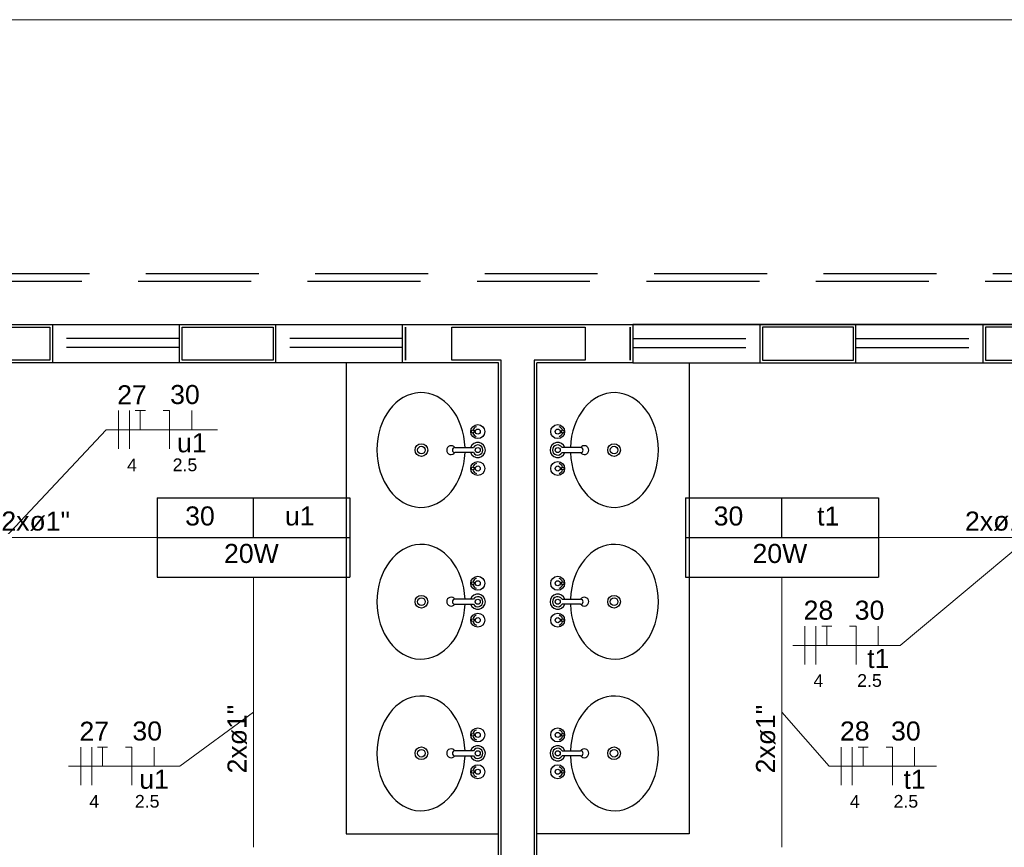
# Model space of a CAD drawing. Header units: feet. Extents: x -18 to 1038, y -110 to 48.
# Tile 55 of 199: x 4.77 to 8.64, y 16.11 to 19.37. Entities that reach past the tile are written whole.
import ezdxf

# ---------------------------------------------------------------- set-up
doc = ezdxf.new("R2010")
doc.units = ezdxf.units.FT
doc.header["$MEASUREMENT"] = 0
doc.linetypes.add('HIDDEN', pattern=[0.9525, 0.635, -0.3175])
for name, color, linetype, lineweight in [('0.1', 1, 'Continuous', 9), ('EL-Condutos', 4, 'Continuous', 5), ('EL-Fios (Fase 2)', 7, 'Continuous', 5), ('EL-Fios (Fase 3)', 7, 'Continuous', 5), ('EL-Fios (Neutro)', 7, 'Continuous', 5), ('EL-Fios (Retorno)', 7, 'Continuous', 5), ('EL-Fios (Terra)', 7, 'Continuous', 5), ('EL-Textos conduto', 7, 'Continuous', 5), ('EL-Textos fios', 7, 'Continuous', 5), ('Textos', 7, 'Continuous', 5)]:
    doc.layers.add(name, color=color, linetype=linetype, lineweight=lineweight)
for name, color, linetype in [('1', 1, 'Continuous'), ('Arq-parede-alta', 5, 'Continuous'), ('ESQUADRIAS CORTE', 3, 'Continuous'), ('JANELA', 3, 'Continuous'), ('MOBILARIO', 8, 'Continuous'), ('P-SIMBOL', 5, 'Continuous'), ('PROJEÇÃO', 6, 'HIDDEN')]:
    doc.layers.add(name, color=color, linetype=linetype)
doc.styles.add('Arial', font='arial.ttf')

msp = doc.modelspace()

# ---------------------------------------------------------------- linework, layer by layer
at = {"layer": '0.1', "color": 251}
msp.add_lwpolyline([(-2.6872, 19.3708), (11.3128, 19.3708)], dxfattribs=at)
at = {"layer": '1', "color": 251}
for points in [[(6.0528, 18.0207), (6.0528, 16.1674), (6.6528, 16.1674)], [(7.4028, 18.0207), (7.4028, 16.1674), (6.8028, 16.1674)]]:
    msp.add_lwpolyline(points, dxfattribs=at)
at = {"layer": 'Arq-parede-alta', "color": 251, "ltscale": 0.03}
for points in [[(4.519, 18.1709), (4.897, 18.1709), (4.897, 18.0209), (4.519, 18.0209)], [(5.397, 18.1709), (5.775, 18.1709), (5.775, 18.0209), (5.397, 18.0209)], [(8.0588, 18.1709), (7.6808, 18.1709), (7.6808, 18.0209), (8.0588, 18.0209)], [(8.9368, 18.1709), (8.5588, 18.1709), (8.5588, 18.0209), (8.9368, 18.0209)]]:
    msp.add_lwpolyline(points, close=True, dxfattribs=at)
for points in [[(6.6528, 18.0208), (6.2748, 18.0208), (6.2748, 18.1708), (7.181, 18.1708), (7.181, 18.0208), (6.8028, 18.0208)], [(6.5716, 15.2707), (6.6528, 15.2707), (6.6528, 18.0208)], [(6.8841, 15.2707), (6.8028, 15.2707), (6.8028, 18.0208)]]:
    msp.add_lwpolyline(points, dxfattribs=at)
at = {"layer": 'Defpoints', "color": 251}
msp.add_lwpolyline([(-2.6872, 18.1708), (10.8428, 18.1708), (10.8428, 6.7706), (4.9128, 6.7706), (4.9128, 3.7706), (28.8428, 3.7706), (28.8426, -7.6295), (-2.6872, -7.6295), (-2.6872, 3.7706), (2.6128, 3.7706), (2.6128, 6.7706), (-2.6872, 6.7706)], close=True, dxfattribs=at)
at = {"layer": 'EL-Condutos', "linetype": 'Continuous'}
for points in [[(4.1174, 17.3333), (4.167, 17.3333), (4.2146, 17.3333), (4.2603, 17.3333), (4.3042, 17.3333), (4.3465, 17.3333), (4.3873, 17.3333), (4.4267, 17.3333), (4.465, 17.3333), (4.5022, 17.3333), (4.5385, 17.3333), (4.5741, 17.3333), (4.6091, 17.3333), (4.6437, 17.3333), (4.6779, 17.3333), (4.712, 17.3333), (4.7461, 17.3333), (4.7804, 17.3333), (4.8149, 17.3333), (4.8499, 17.3333), (4.8854, 17.3333), (4.9217, 17.3333), (4.9589, 17.3333), (4.9971, 17.3333), (5.0365, 17.3333), (5.0772, 17.3333), (5.1194, 17.3333), (5.1632, 17.3333), (5.2088, 17.3333), (5.2563, 17.3333), (5.3059, 17.3333)], [(8.1474, 17.3332), (8.197, 17.3332), (8.2446, 17.3332), (8.2903, 17.3332), (8.3342, 17.3332), (8.3765, 17.3332), (8.4173, 17.3332), (8.4567, 17.3332), (8.495, 17.3332), (8.5322, 17.3332), (8.5685, 17.3332), (8.6041, 17.3332), (8.6391, 17.3332), (8.6737, 17.3332), (8.7079, 17.3332), (8.742, 17.3332), (8.7761, 17.3332), (8.8104, 17.3332), (8.8449, 17.3332), (8.8799, 17.3332), (8.9154, 17.3332), (8.9517, 17.3332), (8.9889, 17.3332), (9.0271, 17.3332), (9.0665, 17.3332), (9.1072, 17.3332), (9.1494, 17.3332), (9.1932, 17.3332), (9.2388, 17.3332), (9.2863, 17.3332), (9.3359, 17.3332)], [(5.6878, 17.1768), (5.6878, 17.1294), (5.6878, 17.0844), (5.6878, 17.0417), (5.6878, 17.0012), (5.6878, 16.9627), (5.6878, 16.9259), (5.6878, 16.8907), (5.6878, 16.857), (5.6878, 16.8245), (5.6878, 16.7931), (5.6878, 16.7625), (5.6878, 16.7327), (5.6878, 16.7034), (5.6878, 16.6745), (5.6878, 16.6457), (5.6878, 16.617), (5.6878, 16.588), (5.6878, 16.5588), (5.6878, 16.5289), (5.6878, 16.4984), (5.6878, 16.467), (5.6878, 16.4345), (5.6878, 16.4007), (5.6878, 16.3656), (5.6878, 16.3288), (5.6878, 16.2902), (5.6878, 16.2497), (5.6878, 16.2071), (5.6878, 16.1621), (5.6878, 16.1146)], [(7.7678, 17.1768), (7.7678, 17.1293), (7.7678, 17.0843), (7.7678, 17.0417), (7.7678, 17.0012), (7.7678, 16.9626), (7.7678, 16.9258), (7.7678, 16.8907), (7.7678, 16.8569), (7.7678, 16.8244), (7.7678, 16.793), (7.7678, 16.7625), (7.7678, 16.7326), (7.7678, 16.7034), (7.7678, 16.6744), (7.7678, 16.6457), (7.7678, 16.6169), (7.7678, 16.588), (7.7678, 16.5587), (7.7678, 16.5289), (7.7678, 16.4984), (7.7678, 16.4669), (7.7678, 16.4344), (7.7678, 16.4007), (7.7678, 16.3655), (7.7678, 16.3288), (7.7678, 16.2902), (7.7678, 16.2497), (7.7678, 16.207), (7.7678, 16.1621), (7.7678, 16.1146)]]:
    msp.add_spline(points, degree=3, dxfattribs=at)
at = {"layer": 'EL-Fios (Fase 2)'}
for p, q in [((5.1569, 17.6825), (5.1569, 17.8325)), ((7.8584, 16.8339), (7.8584, 16.9839)), ((5.0083, 16.3586), (5.0083, 16.5086)), ((8.0014, 16.3585), (8.0014, 16.5085))]:
    msp.add_line(p, q, dxfattribs=at)
at = {"layer": 'EL-Fios (Fase 3)'}
for p, q in [((5.1998, 17.6825), (5.1998, 17.8325)), ((7.9012, 16.8339), (7.9012, 16.9839)), ((5.0512, 16.3586), (5.0512, 16.5086)), ((8.0443, 16.3585), (8.0443, 16.5085))]:
    msp.add_line(p, q, dxfattribs=at)
at = {"layer": 'EL-Fios (Neutro)'}
for p, q in [((5.3328, 17.8325), (5.3578, 17.8325)), ((5.3578, 17.6825), (5.3578, 17.8325)), ((8.0342, 16.9839), (8.0592, 16.9839)), ((8.0592, 16.8339), (8.0592, 16.9839)), ((5.1842, 16.5086), (5.2092, 16.5086)), ((5.2092, 16.3586), (5.2092, 16.5086)), ((8.1773, 16.5085), (8.2023, 16.5085)), ((8.2023, 16.3585), (8.2023, 16.5085))]:
    msp.add_line(p, q, dxfattribs=at)
at = {"layer": 'EL-Fios (Retorno)'}
for p, q in [((5.4453, 17.7575), (5.4453, 17.8325)), ((8.1467, 16.9089), (8.1467, 16.9839)), ((5.2967, 16.4336), (5.2967, 16.5086)), ((8.2898, 16.4335), (8.2898, 16.5085))]:
    msp.add_line(p, q, dxfattribs=at)
at = {"layer": 'EL-Fios (Terra)'}
for points in [[(5.2426, 17.7575), (5.2426, 17.8325), (5.2226, 17.8325), (5.2626, 17.8325)], [(7.9441, 16.9089), (7.9441, 16.9839), (7.9241, 16.9839), (7.9641, 16.9839)], [(5.094, 16.4336), (5.094, 16.5086), (5.074, 16.5086), (5.114, 16.5086)], [(8.0871, 16.4335), (8.0871, 16.5085), (8.0671, 16.5085), (8.1071, 16.5085)]]:
    msp.add_lwpolyline(points, dxfattribs=at)
at = {"layer": 'EL-Textos fios'}
for p, q in [((4.7112, 17.3333), (5.1087, 17.7575)), ((5.1087, 17.7575), (5.5464, 17.7575)), ((8.7412, 17.3332), (8.2333, 16.9089)), ((7.8101, 16.9089), (8.2333, 16.9089)), ((5.6878, 16.6457), (5.3978, 16.4336)), ((7.7678, 16.6457), (7.9531, 16.4335)), ((4.9601, 16.4336), (5.3978, 16.4336)), ((7.9531, 16.4335), (8.3763, 16.4335))]:
    msp.add_line(p, q, dxfattribs=at)
at = {"layer": 'ESQUADRIAS CORTE', "color": 251}
for p, q in [((4.897, 18.1709), (5.397, 18.1709)), ((5.775, 18.1709), (6.275, 18.1709)), ((7.6808, 18.1709), (7.1808, 18.1709)), ((8.5588, 18.1709), (8.0588, 18.1709)), ((5.397, 18.0209), (4.897, 18.0209)), ((6.275, 18.0209), (5.775, 18.0209)), ((7.1808, 18.0209), (7.6808, 18.0209)), ((8.0588, 18.0209), (8.5588, 18.0209))]:
    msp.add_line(p, q, dxfattribs=at)
at = {"layer": 'JANELA', "color": 251}
for points in [[(4.529, 18.1609), (4.887, 18.1609), (4.887, 18.0309), (4.529, 18.0309)], [(5.407, 18.1609), (5.765, 18.1609), (5.765, 18.0309), (5.407, 18.0309)], [(6.9931, 18.1608), (6.9931, 18.0308), (6.7928, 18.0308), (6.7928, 15.2607), (6.8741, 15.2607), (6.8741, 15.1307), (6.7928, 15.1308), (6.7928, 13.6107), (7.3828, 13.6107), (7.3828, 13.4807), (6.0728, 13.4807), (6.0728, 13.6107), (6.6628, 13.6107), (6.6628, 15.1308), (6.5816, 15.1308), (6.5816, 15.2607), (6.6628, 15.2607), (6.6628, 18.0308), (6.4684, 18.0308), (6.4684, 18.1608)], [(6.286, 18.1608), (6.286, 18.1608), (6.286, 18.0308), (6.286, 18.0308)], [(7.1699, 18.1608), (7.1699, 18.1608), (7.1699, 18.0308), (7.1699, 18.0308)], [(8.0488, 18.1609), (7.6908, 18.1609), (7.6908, 18.0309), (8.0488, 18.0309)], [(8.9268, 18.1609), (8.5688, 18.1609), (8.5688, 18.0309), (8.9268, 18.0309)]]:
    msp.add_lwpolyline(points, close=True, dxfattribs=at)
at = {"layer": 'MOBILARIO', "color": 251, "linetype": 'Continuous'}
for p, q in [((6.561, 17.7524), (6.5556, 17.7524)), ((6.561, 17.7524), (6.5556, 17.7524)), ((6.8947, 17.7524), (6.9001, 17.7524)), ((6.8947, 17.7524), (6.9001, 17.7524)), ((6.5609, 17.7474), (6.5556, 17.7474)), ((6.5609, 17.7474), (6.5556, 17.7474)), ((6.8947, 17.7474), (6.9001, 17.7474)), ((6.8947, 17.7474), (6.9001, 17.7474)), ((6.4806, 17.6874), (6.5533, 17.6874)), ((6.4806, 17.6874), (6.5533, 17.6874)), ((6.9751, 17.6874), (6.9024, 17.6874)), ((6.9751, 17.6874), (6.9024, 17.6874)), ((6.5533, 17.6674), (6.4806, 17.6674)), ((6.5533, 17.6674), (6.4806, 17.6674)), ((6.9024, 17.6674), (6.9751, 17.6674)), ((6.9024, 17.6674), (6.9751, 17.6674)), ((6.561, 17.6074), (6.5556, 17.6074)), ((6.561, 17.6074), (6.5556, 17.6074)), ((6.5609, 17.6024), (6.5556, 17.6024)), ((6.5609, 17.6024), (6.5556, 17.6024)), ((6.8947, 17.6074), (6.9001, 17.6074)), ((6.8947, 17.6074), (6.9001, 17.6074)), ((6.8947, 17.6024), (6.9001, 17.6024)), ((6.8947, 17.6024), (6.9001, 17.6024)), ((6.5609, 17.1555), (6.5556, 17.1555)), ((6.5609, 17.1555), (6.5556, 17.1555)), ((6.561, 17.1505), (6.5556, 17.1505)), ((6.561, 17.1505), (6.5556, 17.1505)), ((6.8947, 17.1555), (6.9001, 17.1555)), ((6.8947, 17.1555), (6.9001, 17.1555)), ((6.8947, 17.1505), (6.9001, 17.1505)), ((6.8947, 17.1505), (6.9001, 17.1505)), ((6.5533, 17.0905), (6.4806, 17.0905)), ((6.5533, 17.0905), (6.4806, 17.0905)), ((6.9024, 17.0905), (6.9751, 17.0905)), ((6.9024, 17.0905), (6.9751, 17.0905)), ((6.4806, 17.0705), (6.5533, 17.0705)), ((6.4806, 17.0705), (6.5533, 17.0705)), ((6.9751, 17.0705), (6.9024, 17.0705)), ((6.9751, 17.0705), (6.9024, 17.0705)), ((6.5609, 17.0105), (6.5556, 17.0105)), ((6.5609, 17.0105), (6.5556, 17.0105)), ((6.561, 17.0055), (6.5556, 17.0055)), ((6.561, 17.0055), (6.5556, 17.0055)), ((6.8947, 17.0105), (6.9001, 17.0105)), ((6.8947, 17.0105), (6.9001, 17.0105)), ((6.8947, 17.0055), (6.9001, 17.0055)), ((6.8947, 17.0055), (6.9001, 17.0055)), ((6.5609, 16.559), (6.5556, 16.559)), ((6.5609, 16.559), (6.5556, 16.559)), ((6.561, 16.554), (6.5556, 16.554)), ((6.561, 16.554), (6.5556, 16.554)), ((6.8947, 16.559), (6.9001, 16.559)), ((6.8947, 16.559), (6.9001, 16.559)), ((6.8947, 16.554), (6.9001, 16.554)), ((6.8947, 16.554), (6.9001, 16.554)), ((6.5533, 16.494), (6.4806, 16.494)), ((6.5533, 16.494), (6.4806, 16.494)), ((6.4806, 16.474), (6.5533, 16.474)), ((6.4806, 16.474), (6.5533, 16.474)), ((6.9024, 16.494), (6.9751, 16.494)), ((6.9024, 16.494), (6.9751, 16.494)), ((6.9751, 16.474), (6.9024, 16.474)), ((6.9751, 16.474), (6.9024, 16.474)), ((6.5609, 16.414), (6.5556, 16.414)), ((6.5609, 16.414), (6.5556, 16.414)), ((6.561, 16.409), (6.5556, 16.409)), ((6.561, 16.409), (6.5556, 16.409)), ((6.8947, 16.414), (6.9001, 16.414)), ((6.8947, 16.414), (6.9001, 16.414)), ((6.8947, 16.409), (6.9001, 16.409)), ((6.8947, 16.409), (6.9001, 16.409))]:
    msp.add_line(p, q, dxfattribs=at)
for centre, radius in [((6.5706, 17.7499), 0.0275), ((6.5706, 17.7499), 0.0275), ((6.5506, 17.7499), 0.00559), ((6.5506, 17.7499), 0.00559), ((6.5706, 17.7499), 0.01), ((6.5706, 17.7499), 0.01), ((6.8851, 17.7499), 0.0275), ((6.8851, 17.7499), 0.0275), ((6.8851, 17.7499), 0.01), ((6.8851, 17.7499), 0.01), ((6.9051, 17.7499), 0.00559), ((6.9051, 17.7499), 0.00559), ((6.3488, 17.6772), 0.025), ((6.3488, 17.6772), 0.015), ((6.5706, 17.6774), 0.01), ((6.5706, 17.6774), 0.01), ((6.8851, 17.6774), 0.01), ((6.8851, 17.6774), 0.01), ((7.1069, 17.6772), 0.025), ((7.1069, 17.6772), 0.015), ((6.5706, 17.6049), 0.0275), ((6.5706, 17.6049), 0.0275), ((6.8851, 17.6049), 0.0275), ((6.8851, 17.6049), 0.0275), ((6.5506, 17.6049), 0.00559), ((6.5506, 17.6049), 0.00559), ((6.5706, 17.6049), 0.01), ((6.5706, 17.6049), 0.01), ((6.8851, 17.6049), 0.01), ((6.8851, 17.6049), 0.01), ((6.9051, 17.6049), 0.00559), ((6.9051, 17.6049), 0.00559), ((6.5706, 17.153), 0.0275), ((6.5706, 17.153), 0.0275), ((6.8851, 17.153), 0.0275), ((6.8851, 17.153), 0.0275), ((6.5506, 17.153), 0.00559), ((6.5506, 17.153), 0.00559), ((6.5706, 17.153), 0.01), ((6.5706, 17.153), 0.01), ((6.8851, 17.153), 0.01), ((6.8851, 17.153), 0.01), ((6.9051, 17.153), 0.00559), ((6.9051, 17.153), 0.00559), ((6.3488, 17.0807), 0.025), ((6.3488, 17.0807), 0.015), ((6.5706, 17.0805), 0.01), ((6.5706, 17.0805), 0.01), ((6.8851, 17.0805), 0.01), ((6.8851, 17.0805), 0.01), ((7.1069, 17.0807), 0.025), ((7.1069, 17.0807), 0.015), ((6.5706, 17.008), 0.0275), ((6.5706, 17.008), 0.0275), ((6.5506, 17.008), 0.00559), ((6.5506, 17.008), 0.00559), ((6.5706, 17.008), 0.01), ((6.5706, 17.008), 0.01), ((6.8851, 17.008), 0.0275), ((6.8851, 17.008), 0.0275), ((6.8851, 17.008), 0.01), ((6.8851, 17.008), 0.01), ((6.9051, 17.008), 0.00559), ((6.9051, 17.008), 0.00559), ((6.5706, 16.5565), 0.0275), ((6.5706, 16.5565), 0.0275), ((6.5506, 16.5565), 0.00559), ((6.5506, 16.5565), 0.00559), ((6.5706, 16.5565), 0.01), ((6.5706, 16.5565), 0.01), ((6.8851, 16.5565), 0.0275), ((6.8851, 16.5565), 0.0275), ((6.8851, 16.5565), 0.01), ((6.8851, 16.5565), 0.01), ((6.9051, 16.5565), 0.00559), ((6.9051, 16.5565), 0.00559), ((6.3488, 16.4842), 0.025), ((7.1069, 16.4842), 0.025), ((6.3488, 16.4842), 0.015), ((6.5706, 16.484), 0.01), ((6.5706, 16.484), 0.01), ((6.8851, 16.484), 0.01), ((6.8851, 16.484), 0.01), ((7.1069, 16.4842), 0.015), ((6.5706, 16.4115), 0.0275), ((6.5706, 16.4115), 0.0275), ((6.8851, 16.4115), 0.0275), ((6.8851, 16.4115), 0.0275), ((6.5506, 16.4115), 0.00559), ((6.5506, 16.4115), 0.00559), ((6.5706, 16.4115), 0.01), ((6.5706, 16.4115), 0.01), ((6.8851, 16.4115), 0.01), ((6.8851, 16.4115), 0.01), ((6.9051, 16.4115), 0.00559), ((6.9051, 16.4115), 0.00559)]:
    msp.add_circle(centre, radius, dxfattribs=at)
for centre, radius, start, end in [((6.5706, 17.7499), 0.02, 105.7907, 164.7593), ((6.5706, 17.7499), 0.02, 105.7907, 164.7593), ((6.8851, 17.7499), 0.02, 15.2407, 74.2093), ((6.8851, 17.7499), 0.02, 15.2407, 74.2093), ((6.5706, 17.7499), 0.02, 195.9211, 253.5587), ((6.5706, 17.7499), 0.02, 195.9211, 253.5587), ((6.8851, 17.7499), 0.02, 286.4413, 344.0789), ((6.8851, 17.7499), 0.02, 286.4413, 344.0789), ((6.4659, 17.6771), 0.0175, 35.7967, 326.1346), ((6.4659, 17.6771), 0.0175, 35.7967, 326.1346), ((6.4806, 17.6774), 0.01, 90, 270), ((6.4806, 17.6774), 0.01, 90, 270), ((6.5706, 17.6774), 0.03, 199.6397, 160.3486), ((6.5706, 17.6774), 0.03, 199.6397, 160.3486), ((6.5706, 17.6774), 0.02, 210.2446, 149.6569), ((6.5706, 17.6774), 0.02, 210.2446, 149.6569), ((6.8851, 17.6774), 0.03, 19.6514, 340.3603), ((6.8851, 17.6774), 0.03, 19.6514, 340.3603), ((6.8851, 17.6774), 0.02, 30.3431, 329.7554), ((6.8851, 17.6774), 0.02, 30.3431, 329.7554), ((6.9751, 17.6774), 0.01, 270, 90), ((6.9751, 17.6774), 0.01, 270, 90), ((6.9898, 17.6771), 0.0175, 213.8654, 144.2033), ((6.9898, 17.6771), 0.0175, 213.8654, 144.2033), ((6.5706, 17.6049), 0.02, 105.9116, 163.88), ((6.5706, 17.6049), 0.02, 105.9116, 163.88), ((6.5706, 17.6049), 0.02, 196.0953, 253.7658), ((6.5706, 17.6049), 0.02, 196.0953, 253.7658), ((6.8851, 17.6049), 0.02, 16.12, 74.0884), ((6.8851, 17.6049), 0.02, 16.12, 74.0884), ((6.8851, 17.6049), 0.02, 286.2342, 343.9047), ((6.8851, 17.6049), 0.02, 286.2342, 343.9047), ((6.5706, 17.153), 0.02, 106.2342, 163.9047), ((6.5706, 17.153), 0.02, 106.2342, 163.9047), ((6.8851, 17.153), 0.02, 16.0953, 73.7658), ((6.8851, 17.153), 0.02, 16.0953, 73.7658), ((6.5706, 17.153), 0.02, 196.12, 254.0884), ((6.5706, 17.153), 0.02, 196.12, 254.0884), ((6.8851, 17.153), 0.02, 285.9116, 343.88), ((6.8851, 17.153), 0.02, 285.9116, 343.88), ((6.4659, 17.0808), 0.0175, 33.8654, 324.2033), ((6.4659, 17.0808), 0.0175, 33.8654, 324.2033), ((6.4806, 17.0805), 0.01, 90, 270), ((6.4806, 17.0805), 0.01, 90, 270), ((6.5706, 17.0805), 0.03, 199.6514, 160.3603), ((6.5706, 17.0805), 0.03, 199.6514, 160.3603), ((6.5706, 17.0805), 0.02, 210.3431, 149.7554), ((6.5706, 17.0805), 0.02, 210.3431, 149.7554), ((6.8851, 17.0805), 0.03, 19.6397, 340.3486), ((6.8851, 17.0805), 0.03, 19.6397, 340.3486), ((6.8851, 17.0805), 0.02, 30.2446, 329.6569), ((6.8851, 17.0805), 0.02, 30.2446, 329.6569), ((6.9751, 17.0805), 0.01, 270, 90), ((6.9751, 17.0805), 0.01, 270, 90), ((6.9898, 17.0808), 0.0175, 215.7967, 146.1346), ((6.9898, 17.0808), 0.0175, 215.7967, 146.1346), ((6.5706, 17.008), 0.02, 106.4413, 164.0789), ((6.5706, 17.008), 0.02, 106.4413, 164.0789), ((6.8851, 17.008), 0.02, 15.9211, 73.5587), ((6.8851, 17.008), 0.02, 15.9211, 73.5587), ((6.5706, 17.008), 0.02, 195.2407, 254.2093), ((6.5706, 17.008), 0.02, 195.2407, 254.2093), ((6.8851, 17.008), 0.02, 285.7907, 344.7593), ((6.8851, 17.008), 0.02, 285.7907, 344.7593), ((6.5706, 16.5565), 0.02, 106.2342, 163.9047), ((6.5706, 16.5565), 0.02, 106.2342, 163.9047), ((6.5706, 16.5565), 0.02, 196.12, 254.0884), ((6.5706, 16.5565), 0.02, 196.12, 254.0884), ((6.8851, 16.5565), 0.02, 285.9116, 343.88), ((6.8851, 16.5565), 0.02, 285.9116, 343.88), ((6.8851, 16.5565), 0.02, 16.0953, 73.7658), ((6.8851, 16.5565), 0.02, 16.0953, 73.7658), ((6.5706, 16.484), 0.03, 199.6514, 160.3603), ((6.5706, 16.484), 0.03, 199.6514, 160.3603), ((6.8851, 16.484), 0.03, 19.6397, 340.3486), ((6.8851, 16.484), 0.03, 19.6397, 340.3486), ((6.4659, 16.4842), 0.0175, 33.8654, 324.2033), ((6.4659, 16.4842), 0.0175, 33.8654, 324.2033), ((6.4806, 16.484), 0.01, 90, 270), ((6.4806, 16.484), 0.01, 90, 270), ((6.5706, 16.484), 0.02, 210.3431, 149.7554), ((6.5706, 16.484), 0.02, 210.3431, 149.7554), ((6.8851, 16.484), 0.02, 30.2446, 329.6569), ((6.8851, 16.484), 0.02, 30.2446, 329.6569), ((6.9751, 16.484), 0.01, 270, 90), ((6.9751, 16.484), 0.01, 270, 90), ((6.9898, 16.4842), 0.0175, 215.7967, 146.1346), ((6.9898, 16.4842), 0.0175, 215.7967, 146.1346), ((6.5706, 16.4115), 0.02, 106.4413, 164.0789), ((6.5706, 16.4115), 0.02, 106.4413, 164.0789), ((6.8851, 16.4115), 0.02, 15.9211, 73.5587), ((6.8851, 16.4115), 0.02, 15.9211, 73.5587), ((6.5706, 16.4115), 0.02, 195.2407, 254.2093), ((6.5706, 16.4115), 0.02, 195.2407, 254.2093), ((6.8851, 16.4115), 0.02, 285.7907, 344.7593), ((6.8851, 16.4115), 0.02, 285.7907, 344.7593)]:
    msp.add_arc(centre, radius, start, end, dxfattribs=at)
for centre, major_axis, start_param, end_param in [((6.3472, 17.6776), (0, 0.2257), 4.755602, 10.950133), ((7.1085, 17.6776), (0, 0.2257), 1.616237, 7.810769), ((6.3472, 17.0803), (0, -0.2257), 1.616237, 7.810769), ((7.1085, 17.0803), (0, -0.2257), 4.755602, 10.950133), ((6.3472, 16.4837), (0, -0.2257), 1.616237, 7.810769), ((7.1085, 16.4837), (0, -0.2257), 4.755602, 10.950133)]:
    msp.add_ellipse(centre, major_axis=major_axis, ratio=0.76869, start_param=start_param, end_param=end_param, dxfattribs=at)
at = {"layer": 'P-SIMBOL'}
for p, q in [((5.3086, 17.4889), (5.3086, 17.1776)), ((5.3086, 17.4889), (6.0671, 17.4889)), ((5.6878, 17.3333), (5.6878, 17.4889)), ((6.0671, 17.4889), (6.0671, 17.1776)), ((7.3886, 17.4888), (7.3886, 17.1775)), ((7.3886, 17.4888), (8.1471, 17.4888)), ((7.7678, 17.3332), (7.7678, 17.4888)), ((8.1471, 17.4888), (8.1471, 17.1775)), ((5.3086, 17.3333), (6.0671, 17.3333)), ((7.3886, 17.3332), (8.1471, 17.3332)), ((5.3086, 17.1776), (6.0671, 17.1776)), ((7.3886, 17.1775), (8.1471, 17.1775))]:
    msp.add_line(p, q, dxfattribs=at)
at = {"layer": 'PROJEÇÃO', "color": 251, "ltscale": 0.7}
for p, q in [((5.397, 18.1159), (4.897, 18.1159)), ((6.275, 18.1159), (5.775, 18.1159)), ((7.1808, 18.1159), (7.6808, 18.1159)), ((8.0588, 18.1159), (8.5588, 18.1159)), ((5.397, 18.0809), (4.897, 18.0809)), ((6.275, 18.0809), (5.775, 18.0809)), ((7.1808, 18.0809), (7.6808, 18.0809)), ((8.0588, 18.0809), (8.5588, 18.0809))]:
    msp.add_line(p, q, dxfattribs=at)
for points in [[(10.8428, 17.3708), (11.0428, 17.3708), (11.0428, 18.3708), (-2.8872, 18.3708), (-2.8872, 17.3708), (-2.6816, 17.3708)], [(10.8428, 17.4008), (11.0128, 17.4008), (11.0128, 18.3408), (-2.8572, 18.3408), (-2.8572, 17.4008), (-2.6816, 17.4008)]]:
    msp.add_lwpolyline(points, dxfattribs=at)

# ---------------------------------------------------------------- texts
at = {"layer": 'EL-Textos conduto', "char_height": 0.075, "width": 0.54032, "attachment_point": 8, "line_spacing_factor": 0.6, "style": 'Arial'}
for insert in [(4.8308, 17.3585), (8.6232, 17.3584)]:
    msp.add_mtext('2xø1"', dxfattribs=dict(at, insert=insert))
at = {"layer": 'EL-Textos conduto', "char_height": 0.075, "width": 0.54032, "attachment_point": 8, "rotation": 90.0002, "line_spacing_factor": 0.6, "style": 'Arial'}
for insert in [(5.6626, 16.54), (7.7426, 16.54)]:
    msp.add_mtext('2xø1"', dxfattribs=dict(at, insert=insert))
at = {"layer": 'EL-Textos fios', "attachment_point": 8, "line_spacing_factor": 0.6, "style": 'Arial'}
for s, insert, char_height, width in [('27', (5.2098, 17.8573), 0.075, 0.233003), ('30', (5.4182, 17.8573), 0.075, 0.233003), ('u1', (5.4453, 17.6675), 0.075, 0.233003), ('4', (5.2098, 17.5935), 0.05, 0.077668), ('2.5', (5.4182, 17.5935), 0.05, 0.194131), ('28', (7.9112, 17.0087), 0.075, 0.233003), ('30', (8.1123, 17.0087), 0.075, 0.233003), ('t1', (8.1467, 16.8189), 0.075, 0.174695), ('4', (7.9112, 16.7449), 0.05, 0.077668), ('2.5', (8.1123, 16.7449), 0.05, 0.194131), ('27', (5.0612, 16.5334), 0.075, 0.233003), ('30', (5.2696, 16.5334), 0.075, 0.233003), ('28', (8.0543, 16.5333), 0.075, 0.233003), ('30', (8.2554, 16.5333), 0.075, 0.233003), ('u1', (5.2967, 16.3436), 0.075, 0.233003), ('t1', (8.2898, 16.3435), 0.075, 0.174695), ('4', (5.0612, 16.2696), 0.05, 0.077668), ('2.5', (5.2696, 16.2696), 0.05, 0.194131), ('4', (8.0543, 16.2695), 0.05, 0.077668), ('2.5', (8.2554, 16.2695), 0.05, 0.194131)]:
    msp.add_mtext(s, dxfattribs=dict(at, insert=insert, char_height=char_height, width=width))
at = {"layer": 'Textos', "char_height": 0.075, "attachment_point": 8, "line_spacing_factor": 0.6, "style": 'Arial'}
for s, insert, width in [('30', (5.4773, 17.3795), 0.233003), ('u1', (5.8698, 17.3795), 0.233003), ('30', (7.5573, 17.3794), 0.233003), ('t1', (7.9498, 17.3794), 0.174695), ('20W', (5.6797, 17.232), 0.430793), ('20W', (7.7597, 17.2319), 0.430793)]:
    msp.add_mtext(s, dxfattribs=dict(at, insert=insert, width=width))

doc.saveas('drawing.dxf')
